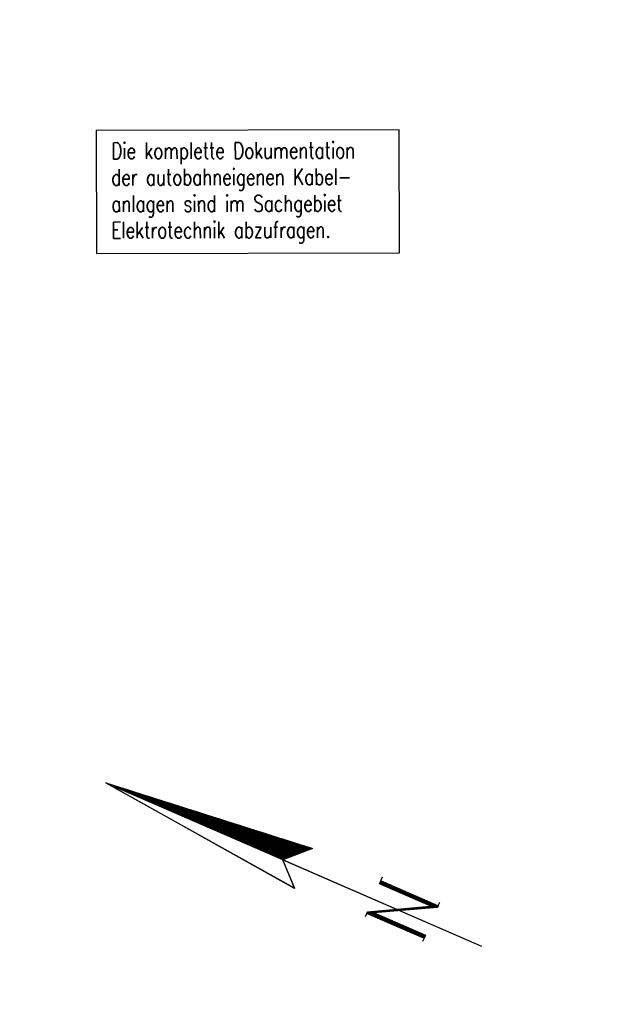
# Model space of a CAD drawing. Extents: x 0 to 1135, y 0 to 420.
# Tile 64 of 84: x 955 to 1028, y 179 to 300. Entities that reach past the tile are written whole.
import ezdxf

# ---------------------------------------------------------------- set-up
doc = ezdxf.new("R2010")
doc.units = 0
doc.header["$LTSCALE"] = 2
doc.header["$MEASUREMENT"] = 0
doc.linetypes.add('AUSGEZOGEN', pattern=[0])
doc.linetypes.add('BAB-FM2', pattern=[2.6, 1.5, -0.5, 0.1, -0.5])
doc.layers.get('0').update_dxf_attribs({"color": 8, "linetype": 'AUSGEZOGEN'})
for name, color, linetype in [('BAB_FM', 8, 'BAB-FM2'), ('FBRTOP', 8, 'AUSGEZOGEN'), ('LEGENDE', 7, 'AUSGEZOGEN')]:
    doc.layers.add(name, color=color, linetype=linetype)
doc.styles.add('ROMANS', font='romans.shx', dxfattribs={"width": 0.8})

# ---------------------------------------------------------------- blocks, each defined once
blk = doc.blocks.new('*X28')
at = {"color": 0}
for p, q in [((154.74, 194.19), (154.75, 194.21)), ((154.74, 194.05), (154.77, 194.08)), ((154.74, 193.91), (154.78, 193.95)), ((154.74, 193.77), (154.79, 193.83)), ((154.74, 193.63), (154.81, 193.7)), ((154.74, 193.49), (154.82, 193.57)), ((154.74, 193.34), (154.83, 193.44)), ((154.74, 193.2), (154.85, 193.31)), ((154.74, 193.06), (154.86, 193.18)), ((154.74, 192.92), (154.87, 193.06)), ((154.74, 192.78), (154.89, 192.93)), ((154.74, 192.64), (154.9, 192.8)), ((154.74, 192.5), (154.91, 192.67)), ((154.74, 192.36), (154.93, 192.54)), ((154.74, 192.21), (154.94, 192.42)), ((154.74, 192.07), (154.95, 192.29)), ((154.74, 191.93), (154.97, 192.16)), ((154.74, 191.79), (154.98, 192.03)), ((154.74, 191.65), (154.99, 191.9)), ((154.74, 191.51), (155.01, 191.78)), ((154.74, 191.37), (155.02, 191.65)), ((154.74, 191.23), (155.03, 191.52)), ((154.74, 191.08), (155.05, 191.39)), ((154.74, 190.94), (155.06, 191.26)), ((154.74, 190.8), (155.07, 191.13)), ((154.74, 190.66), (155.09, 191.01)), ((154.74, 190.52), (155.1, 190.88)), ((154.74, 190.38), (155.11, 190.75)), ((154.74, 190.24), (155.13, 190.62)), ((154.74, 190.1), (155.14, 190.49)), ((154.74, 189.95), (155.15, 190.37)), ((154.74, 189.81), (155.16, 190.24)), ((154.74, 189.67), (155.18, 190.11)), ((154.74, 189.53), (155.19, 189.98)), ((154.74, 189.39), (155.2, 189.85)), ((154.74, 189.25), (155.22, 189.72)), ((154.74, 189.11), (155.23, 189.6)), ((154.74, 188.97), (155.24, 189.47)), ((154.74, 188.82), (155.26, 189.34)), ((154.74, 188.68), (155.27, 189.21)), ((154.74, 188.54), (155.28, 189.08)), ((154.74, 188.4), (155.3, 188.96)), ((154.74, 188.26), (155.31, 188.83)), ((154.74, 188.12), (155.32, 188.7)), ((154.74, 187.98), (155.34, 188.57)), ((154.74, 187.84), (155.35, 188.44)), ((154.74, 187.69), (155.36, 188.32)), ((154.74, 187.55), (155.38, 188.19)), ((154.74, 187.41), (155.39, 188.06)), ((154.74, 187.27), (155.4, 187.93)), ((154.74, 187.13), (155.42, 187.8)), ((154.74, 186.99), (155.43, 187.67)), ((154.74, 186.85), (155.44, 187.55)), ((154.74, 186.71), (155.46, 187.42)), ((154.74, 186.56), (155.47, 187.29)), ((154.74, 186.42), (155.48, 187.16)), ((154.74, 186.28), (155.5, 187.03)), ((154.74, 186.14), (155.51, 186.91)), ((154.74, 186), (155.52, 186.78)), ((154.74, 185.86), (155.54, 186.65)), ((154.74, 185.72), (155.55, 186.52)), ((154.75, 185.57), (155.56, 186.39)), ((154.75, 185.43), (155.58, 186.27)), ((154.75, 185.29), (155.59, 186.14)), ((154.75, 185.15), (155.6, 186.01)), ((154.75, 185.01), (155.62, 185.88)), ((154.75, 184.87), (155.63, 185.75)), ((154.75, 184.73), (155.64, 185.62)), ((154.75, 184.59), (155.66, 185.5)), ((154.75, 184.44), (155.67, 185.37)), ((154.75, 184.3), (155.68, 185.24)), ((154.75, 184.16), (155.7, 185.11)), ((154.75, 184.02), (155.71, 184.98)), ((154.75, 183.88), (155.72, 184.86)), ((154.75, 183.74), (155.74, 184.73)), ((154.75, 183.6), (155.75, 184.6)), ((154.75, 183.46), (155.76, 184.47)), ((154.75, 183.31), (155.78, 184.34)), ((154.75, 183.17), (155.79, 184.22)), ((154.75, 183.03), (155.8, 184.09)), ((154.75, 182.89), (155.82, 183.96)), ((154.75, 182.75), (155.83, 183.83)), ((154.75, 182.61), (155.84, 183.7)), ((154.75, 182.47), (155.86, 183.57)), ((154.75, 182.33), (155.87, 183.45)), ((154.75, 182.18), (155.88, 183.32)), ((154.75, 182.04), (155.9, 183.19)), ((154.75, 181.9), (155.91, 183.06)), ((154.75, 181.76), (155.92, 182.93)), ((154.75, 181.62), (155.94, 182.81)), ((154.75, 181.48), (155.95, 182.68)), ((154.75, 181.34), (155.96, 182.55)), ((154.75, 181.2), (155.98, 182.42)), ((154.75, 181.05), (155.99, 182.29)), ((154.75, 180.91), (156, 182.17)), ((154.75, 180.77), (156.02, 182.04)), ((154.75, 180.63), (156.03, 181.91)), ((154.75, 180.49), (156.04, 181.78)), ((154.75, 180.35), (156.06, 181.65)), ((154.75, 180.21), (156.07, 181.52)), ((154.75, 180.07), (156.08, 181.4)), ((154.75, 179.92), (156.1, 181.27)), ((154.75, 179.78), (156.11, 181.14)), ((154.75, 179.64), (156.12, 181.01)), ((154.75, 179.5), (156.13, 180.88)), ((154.75, 179.36), (156.15, 180.76)), ((154.75, 179.22), (156.16, 180.63)), ((154.75, 179.08), (156.17, 180.5)), ((154.75, 178.94), (156.19, 180.37)), ((154.75, 178.79), (156.2, 180.24)), ((154.75, 178.65), (156.21, 180.11)), ((154.75, 178.51), (156.23, 179.99)), ((154.75, 178.37), (156.24, 179.86)), ((154.75, 178.23), (156.25, 179.73)), ((154.75, 178.09), (156.27, 179.6)), ((154.75, 177.95), (156.28, 179.47)), ((154.75, 177.81), (156.29, 179.35)), ((154.75, 177.66), (156.31, 179.22)), ((154.75, 177.52), (156.32, 179.09)), ((154.75, 177.38), (156.33, 178.96)), ((154.75, 177.24), (156.35, 178.83)), ((154.75, 177.1), (156.36, 178.71)), ((154.75, 176.96), (156.37, 178.58)), ((154.75, 176.82), (156.39, 178.45)), ((154.75, 176.68), (156.4, 178.32)), ((154.75, 176.53), (156.41, 178.19)), ((154.76, 176.39), (156.43, 178.06)), ((154.76, 176.25), (156.44, 177.94)), ((154.76, 176.11), (156.45, 177.81)), ((154.76, 175.97), (156.47, 177.68)), ((154.76, 175.83), (156.48, 177.55)), ((154.76, 175.69), (156.49, 177.42)), ((154.76, 175.54), (156.51, 177.3)), ((154.76, 175.4), (156.52, 177.17)), ((154.76, 175.26), (156.53, 177.04)), ((154.76, 175.12), (156.55, 176.91)), ((154.76, 174.98), (156.56, 176.78)), ((154.76, 174.84), (156.57, 176.66)), ((154.76, 174.7), (156.59, 176.53)), ((154.76, 174.56), (156.6, 176.4)), ((154.76, 174.41), (156.61, 176.27)), ((154.76, 174.27), (156.63, 176.14)), ((154.76, 174.13), (156.64, 176.01)), ((154.76, 173.99), (156.65, 175.89)), ((154.76, 173.85), (156.67, 175.76)), ((154.76, 173.71), (156.68, 175.63)), ((154.76, 173.57), (156.69, 175.5)), ((154.76, 173.43), (156.71, 175.37)), ((154.76, 173.28), (156.72, 175.25)), ((154.76, 173.14), (156.73, 175.12)), ((154.76, 173), (156.75, 174.99)), ((154.76, 172.86), (156.76, 174.86)), ((154.76, 172.72), (156.77, 174.73)), ((154.76, 172.58), (156.79, 174.61)), ((154.76, 172.44), (156.8, 174.48)), ((154.76, 172.3), (156.81, 174.35)), ((154.76, 172.15), (156.83, 174.22)), ((154.76, 172.01), (156.84, 174.09)), ((154.76, 171.87), (156.85, 173.96)), ((154.76, 171.73), (156.87, 173.84)), ((154.76, 171.59), (156.88, 173.71)), ((154.76, 171.45), (156.89, 173.58)), ((154.76, 171.31), (156.91, 173.45)), ((154.76, 171.17), (156.92, 173.32)), ((154.76, 171.02), (156.93, 173.2)), ((154.76, 170.88), (156.95, 173.07)), ((154.77, 170.75), (156.96, 172.94)), ((154.84, 170.68), (156.97, 172.81)), ((154.91, 170.61), (156.99, 172.68)), ((154.98, 170.54), (157, 172.56)), ((155.05, 170.47), (157.01, 172.43)), ((155.12, 170.39), (157.03, 172.3)), ((155.19, 170.32), (157.04, 172.17)), ((155.26, 170.25), (157.05, 172.04)), ((155.33, 170.18), (157.07, 171.91)), ((155.4, 170.11), (157.08, 171.79)), ((155.47, 170.04), (157.09, 171.66)), ((155.54, 169.97), (157.1, 171.53)), ((155.61, 169.89), (157.12, 171.4)), ((155.68, 169.82), (157.13, 171.27)), ((155.75, 169.75), (157.14, 171.15)), ((155.82, 169.68), (157.16, 171.02)), ((155.89, 169.61), (157.17, 170.89)), ((155.96, 169.54), (157.18, 170.76)), ((156.03, 169.47), (157.2, 170.63)), ((156.1, 169.4), (157.21, 170.5)), ((156.17, 169.32), (157.22, 170.38)), ((156.24, 169.25), (157.24, 170.25)), ((156.31, 169.18), (157.25, 170.12)), ((156.38, 169.11), (157.26, 169.99)), ((156.45, 169.04), (157.28, 169.86)), ((156.52, 168.97), (157.29, 169.74)), ((156.59, 168.9), (157.3, 169.61)), ((156.66, 168.82), (157.32, 169.48)), ((156.73, 168.75), (157.33, 169.35)), ((156.8, 168.68), (157.34, 169.22)), ((156.87, 168.61), (157.36, 169.1)), ((156.94, 168.54), (157.37, 168.97)), ((157.01, 168.47), (157.38, 168.84)), ((157.08, 168.4), (157.4, 168.71)), ((157.15, 168.32), (157.41, 168.58)), ((157.22, 168.25), (157.42, 168.45)), ((157.29, 168.18), (157.44, 168.33)), ((157.36, 168.11), (157.45, 168.2)), ((157.43, 168.04), (157.46, 168.07))]:
    blk.add_line(p, q, dxfattribs=at)
blk = doc.blocks.new('*X27')
at = {"color": 0}
for p, q in [((152.84, 158.5), (153.04, 158.7)), ((152.84, 158.64), (152.9, 158.7)), ((152.84, 158.36), (153.1, 158.61)), ((152.84, 158.22), (153.15, 158.52)), ((152.84, 158.08), (153.2, 158.43)), ((152.84, 157.94), (153.25, 158.34)), ((152.85, 157.79), (153.3, 158.25)), ((152.85, 157.65), (153.35, 158.15)), ((152.85, 157.51), (153.4, 158.06)), ((153.3, 157.82), (153.45, 157.97)), ((153.35, 157.73), (153.5, 157.88)), ((156.78, 158.34), (157.17, 158.73)), ((156.78, 158.48), (157.03, 158.73)), ((156.78, 158.62), (156.89, 158.73)), ((156.78, 158.2), (157.19, 158.6)), ((156.78, 158.05), (157.19, 158.46)), ((156.78, 157.91), (157.19, 158.32)), ((156.78, 157.77), (157.19, 158.18)), ((156.78, 157.63), (157.19, 158.04)), ((156.78, 157.49), (157.19, 157.9)), ((152.85, 157.37), (153.26, 157.78)), ((152.85, 157.23), (153.26, 157.64)), ((152.85, 157.09), (153.26, 157.5)), ((152.85, 156.95), (153.26, 157.36)), ((152.85, 156.81), (153.26, 157.22)), ((152.85, 156.67), (153.26, 157.08)), ((152.85, 156.52), (153.26, 156.93)), ((152.85, 156.38), (153.26, 156.79)), ((152.85, 156.24), (153.26, 156.65)), ((153.4, 157.64), (153.55, 157.79)), ((153.45, 157.55), (153.6, 157.7)), ((153.5, 157.46), (153.65, 157.61)), ((153.55, 157.36), (153.7, 157.51)), ((153.6, 157.27), (153.75, 157.42)), ((153.65, 157.18), (153.8, 157.33)), ((153.7, 157.09), (153.85, 157.24)), ((153.75, 157), (153.9, 157.15)), ((153.8, 156.91), (153.95, 157.06)), ((153.84, 156.81), (154, 156.97)), ((153.89, 156.72), (154.05, 156.87)), ((153.94, 156.63), (154.1, 156.78)), ((153.99, 156.54), (154.15, 156.69)), ((156.78, 157.35), (157.19, 157.76)), ((156.78, 157.21), (157.19, 157.61)), ((156.78, 157.06), (157.19, 157.47)), ((156.78, 156.92), (157.19, 157.33)), ((156.78, 156.78), (157.19, 157.19)), ((156.78, 156.64), (157.19, 157.05)), ((156.78, 156.5), (157.19, 156.91)), ((156.78, 156.36), (157.19, 156.77)), ((152.85, 156.1), (153.26, 156.51)), ((152.85, 155.96), (153.26, 156.37)), ((152.85, 155.82), (153.26, 156.23)), ((152.85, 155.68), (153.26, 156.09)), ((152.85, 155.54), (153.26, 155.95)), ((152.85, 155.39), (153.26, 155.8)), ((152.85, 155.25), (153.26, 155.66)), ((152.85, 155.11), (153.26, 155.52)), ((154.04, 156.45), (154.2, 156.6)), ((154.09, 156.36), (154.25, 156.51)), ((154.14, 156.26), (154.3, 156.42)), ((154.19, 156.17), (154.35, 156.33)), ((154.24, 156.08), (154.4, 156.23)), ((154.29, 155.99), (154.45, 156.14)), ((154.34, 155.9), (154.5, 156.05)), ((154.39, 155.81), (154.55, 155.96)), ((154.44, 155.71), (154.6, 155.87)), ((154.49, 155.62), (154.65, 155.78)), ((154.54, 155.53), (154.7, 155.69)), ((154.59, 155.44), (154.75, 155.59)), ((154.64, 155.35), (154.8, 155.5)), ((156.78, 156.22), (157.19, 156.62)), ((156.78, 156.07), (157.19, 156.48)), ((156.78, 155.93), (157.19, 156.34)), ((156.78, 155.79), (157.19, 156.2)), ((156.78, 155.65), (157.19, 156.06)), ((156.78, 155.51), (157.19, 155.92)), ((156.78, 155.37), (157.19, 155.78)), ((156.78, 155.23), (157.19, 155.63)), ((156.78, 155.08), (157.19, 155.49)), ((152.85, 154.97), (153.26, 155.38)), ((152.85, 154.83), (153.26, 155.24)), ((152.85, 154.69), (153.26, 155.1)), ((152.85, 154.55), (153.26, 154.96)), ((152.85, 154.41), (153.26, 154.82)), ((152.85, 154.26), (153.26, 154.67)), ((152.85, 154.12), (153.26, 154.53)), ((152.85, 153.98), (153.26, 154.39)), ((152.85, 153.84), (153.26, 154.25)), ((154.69, 155.26), (154.85, 155.41)), ((154.74, 155.17), (154.9, 155.32)), ((154.79, 155.07), (154.95, 155.23)), ((154.84, 154.98), (155, 155.14)), ((154.89, 154.89), (155.05, 155.05)), ((154.94, 154.8), (155.1, 154.95)), ((154.99, 154.71), (155.15, 154.86)), ((155.04, 154.62), (155.2, 154.77)), ((155.09, 154.52), (155.25, 154.68)), ((155.14, 154.43), (155.3, 154.59)), ((155.19, 154.34), (155.35, 154.5)), ((155.24, 154.25), (155.4, 154.41)), ((155.29, 154.16), (155.45, 154.31)), ((156.78, 154.94), (157.19, 155.35)), ((156.78, 154.8), (157.19, 155.21)), ((156.78, 154.66), (157.19, 155.07)), ((156.78, 154.52), (157.19, 154.93)), ((156.78, 154.38), (157.19, 154.79)), ((156.78, 154.24), (157.19, 154.64)), ((156.78, 154.09), (157.19, 154.5)), ((156.78, 153.95), (157.19, 154.36)), ((152.85, 153.7), (153.26, 154.11)), ((152.85, 153.56), (153.26, 153.97)), ((152.85, 153.42), (153.26, 153.83)), ((152.85, 153.28), (153.26, 153.69)), ((152.85, 153.13), (153.26, 153.54)), ((152.85, 152.99), (153.26, 153.4)), ((152.85, 152.85), (153.26, 153.26)), ((152.85, 152.71), (153.26, 153.12)), ((155.34, 154.07), (155.5, 154.22)), ((155.39, 153.97), (155.55, 154.13)), ((155.44, 153.88), (155.6, 154.04)), ((155.49, 153.79), (155.65, 153.95)), ((155.54, 153.7), (155.7, 153.86)), ((155.59, 153.61), (155.75, 153.77)), ((155.64, 153.52), (155.8, 153.67)), ((155.69, 153.42), (155.85, 153.58)), ((155.74, 153.33), (155.9, 153.49)), ((155.79, 153.24), (155.95, 153.4)), ((155.84, 153.15), (156, 153.31)), ((155.89, 153.06), (156.05, 153.22)), ((155.94, 152.97), (156.1, 153.13)), ((155.99, 152.87), (156.15, 153.03)), ((156.78, 153.81), (157.19, 154.22)), ((156.78, 153.67), (157.19, 154.08)), ((156.78, 153.53), (157.19, 153.94)), ((156.78, 153.39), (157.19, 153.8)), ((156.78, 153.25), (157.19, 153.65)), ((156.78, 153.1), (157.19, 153.51)), ((156.78, 152.96), (157.19, 153.37)), ((156.78, 152.82), (157.19, 153.23)), ((156.78, 152.68), (157.19, 153.09)), ((152.85, 152.57), (153.26, 152.98)), ((152.85, 152.43), (153.26, 152.84)), ((152.85, 152.29), (153.26, 152.7)), ((152.85, 152.15), (153.26, 152.55)), ((152.85, 152), (153.26, 152.41)), ((152.85, 151.86), (153.26, 152.27)), ((152.85, 151.72), (153.26, 152.13)), ((152.85, 151.58), (153.26, 151.99)), ((152.85, 151.44), (153.26, 151.85)), ((156.04, 152.78), (156.2, 152.94)), ((156.08, 152.69), (156.25, 152.85)), ((156.13, 152.6), (156.3, 152.76)), ((156.18, 152.51), (156.35, 152.67)), ((156.23, 152.42), (156.4, 152.58)), ((156.28, 152.32), (156.45, 152.49)), ((156.33, 152.23), (156.5, 152.39)), ((156.38, 152.14), (156.55, 152.3)), ((156.43, 152.05), (156.6, 152.21)), ((156.48, 151.96), (156.65, 152.12)), ((156.53, 151.87), (156.7, 152.03)), ((156.58, 151.77), (156.75, 151.94)), ((156.63, 151.68), (157.19, 152.24)), ((156.68, 151.59), (157.19, 152.1)), ((156.73, 151.5), (157.19, 151.96)), ((156.78, 152.54), (157.19, 152.95)), ((156.78, 152.4), (157.19, 152.81)), ((156.78, 152.26), (157.19, 152.66)), ((156.78, 152.11), (157.19, 152.52)), ((156.78, 151.97), (157.19, 152.38)), ((152.85, 151.3), (153.26, 151.71)), ((152.85, 151.16), (153.26, 151.57)), ((152.92, 151.08), (153.26, 151.42)), ((153.06, 151.08), (153.26, 151.28)), ((153.2, 151.08), (153.26, 151.14)), ((156.78, 151.41), (157.19, 151.82)), ((156.83, 151.32), (157.19, 151.67)), ((156.88, 151.22), (157.19, 151.53)), ((156.93, 151.13), (157.19, 151.39)), ((157.02, 151.08), (157.19, 151.25)), ((157.16, 151.08), (157.19, 151.11))]:
    blk.add_line(p, q, dxfattribs=at)
blk = doc.blocks.new('NPF')
at = {"color": 0}
for p, q in [((-2.56, -26.57), (0.05, -0.22)), ((-2.54, -26.55), (0.06, -0.3)), ((0.05, -0.22), (2.79, -26.6)), ((0.08, -23.84), (0.05, -0.27)), ((0.08, -23.81), (-2.56, -26.57)), ((0.07, -23.8), (-2.55, -26.55)), ((0.07, -23.86), (0.07, -50.34)), ((2.79, -26.6), (0.08, -23.84)), ((0.09, -23.86), (0.09, -50.34)), ((-2.57, -26.56), (-2.57, -26.56)), ((-2.25, -35.9), (-1.85, -35.9)), ((-1.84, -35.9), (-1.64, -35.9)), ((-1.84, -35.93), (-1.84, -35.9)), ((-1.84, -35.93), (-1.83, -43.52)), ((-1.64, -35.9), (2.1, -42.73)), ((2.1, -35.87), (2.51, -35.87)), ((2.1, -42.73), (2.1, -35.88)), ((2.51, -35.87), (3.01, -35.87)), ((2.51, -35.9), (2.51, -35.87)), ((2.51, -35.9), (2.51, -43.52)), ((2.28, -43.52), (-1.43, -36.69)), ((-1.43, -36.69), (-1.42, -43.52)), ((-1.84, -43.52), (-2.29, -43.52)), ((-1.42, -43.52), (-1.83, -43.52)), ((2.51, -43.52), (2.28, -43.52)), ((2.53, -43.52), (2.97, -43.52))]:
    blk.add_line(p, q, dxfattribs=at)
for name in ['*X28', '*X27']:
    blk.add_blockref(name, (-154.68, -194.6), dxfattribs=at)
blk = doc.blocks.new('BAB-Kabelbemerkung')
at = {"layer": 'BAB_FM', "linetype": 'AUSGEZOGEN'}
blk.add_lwpolyline([(0, 0), (37.06, 0), (37.06, 15.06), (0, 15.06)], close=True, dxfattribs=at)
at = {"layer": 'BAB_FM', "style": 'ROMANS', "width": 0.75}
for s, p in [('Die komplette Dokumentation', (1.83, 11.57)), ('der autobahneigenen Kabel-', (1.83, 8.33)), ('anlagen sind im Sachgebiet', (1.83, 5.09)), ('Elektrotechnik abzufragen.', (1.83, 1.86))]:
    blk.add_text(s, height=2, dxfattribs=at).set_placement(p)

msp = doc.modelspace()

# ---------------------------------------------------------------- linework, layer by layer
at = {"layer": 'FBRTOP', "const_width": 0.5}
for points in [[(88.01, 187.53, 0), (104.84, 188.97, 0), (166.44, 194.27, -0.000002), (228.71, 199.62, 0.000002), (290.98, 204.97, 0.000001), (321.65, 207.61, 0.000001), (340.8, 209.25, 0.000002), (353.25, 210.32, -0.000001), (365.71, 211.39, -0.000007)], [(87.67, 191.51, 0), (104.5, 192.96, 0), (166.1, 198.25, -0.000002), (228.37, 203.61, 0.000002), (290.64, 208.96, 0.000001), (321.31, 211.59, 0.000001), (340.45, 213.24, 0.000002), (352.91, 214.31, -0.000001), (365.36, 215.38, -0.000007)], [(377.82, 216.45, 0.000001), (390.27, 217.52, 0.000044)], [(378.16, 212.46, 0.000001), (390.61, 213.53, 0.000044)]]:
    msp.add_lwpolyline(points, format="xyb", dxfattribs=at)

# ---------------------------------------------------------------- block references
at = {"layer": 'BAB_FM', "rotation": 0.1471602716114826}
msp.add_blockref('BAB-Kabelbemerkung', (964.37, 270.88), dxfattribs=at)
at = {"layer": 'LEGENDE', "rotation": 66.4714367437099}
msp.add_blockref('NPF', (965.26, 206.15), dxfattribs=at)

doc.saveas('drawing.dxf')
